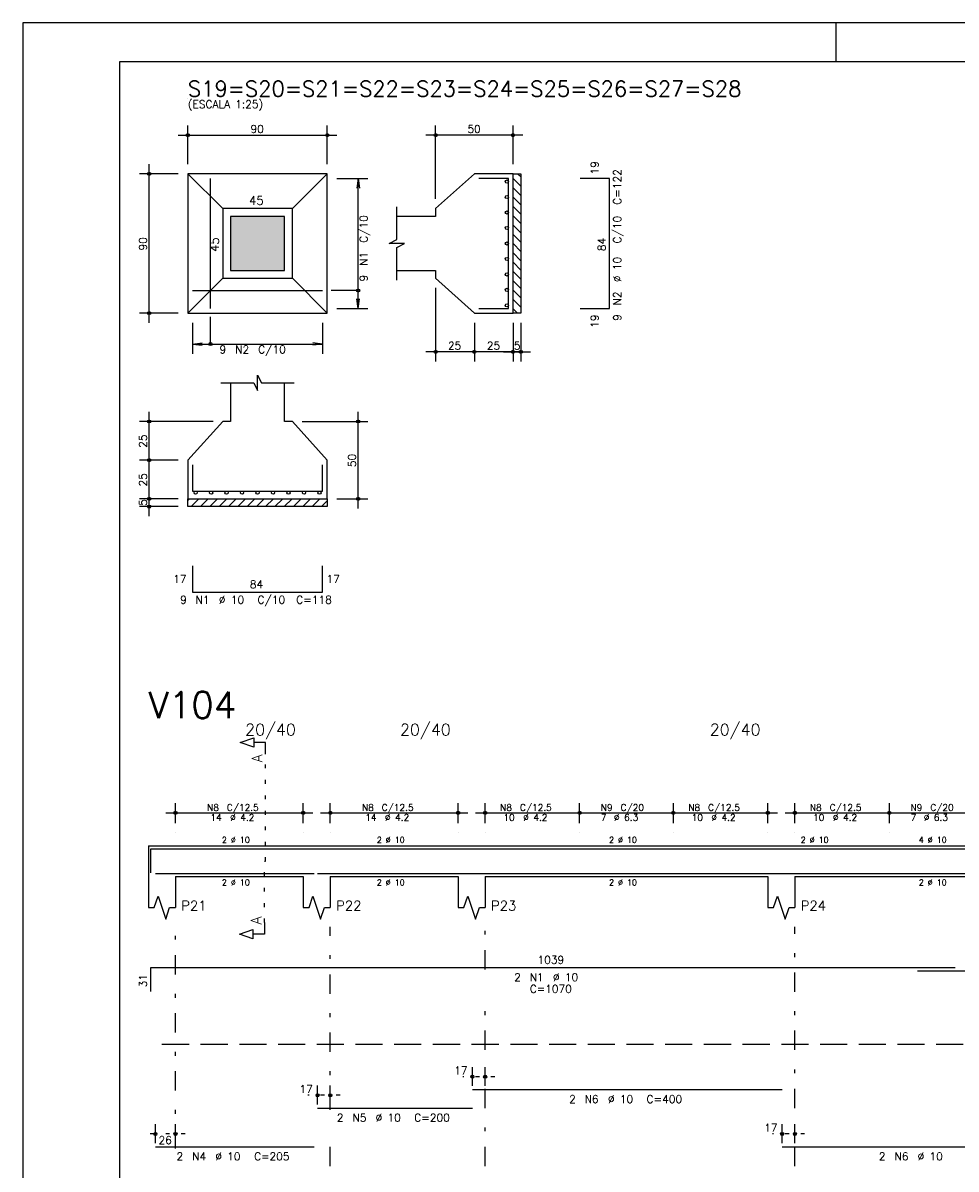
# Model space of a CAD drawing. Header units: feet. Extents: x 0 to 84.1, y 0 to 59.4.
# Tile 3 of 7: x 0 to 24.1, y 29.8 to 59.4. Entities that reach past the tile are written whole.
import ezdxf

# ---------------------------------------------------------------- set-up
doc = ezdxf.new("R2010")
doc.units = ezdxf.units.FT
doc.header["$MEASUREMENT"] = 0
for name, pattern in [('ESTILO_TQS_0001', [1, 0.7, -0.3]), ('ESTILO_TQS_0002', [0.4, 0.1, -0.3]), ('ESTILO_TQS_0003', [1.5, 0.5, -0.4, 0.1, -0.5])]:
    doc.linetypes.add(name, pattern=pattern)
for name, color, linetype in [('1', 1, 'CONTINUOUS'), ('2', 2, 'CONTINUOUS'), ('3', 3, 'CONTINUOUS'), ('4', 4, 'CONTINUOUS'), ('6', 6, 'CONTINUOUS'), ('7', 7, 'CONTINUOUS'), ('9', 9, 'CONTINUOUS')]:
    doc.layers.add(name, color=color, linetype=linetype)
doc.styles.get("Standard").update_dxf_attribs({"font": 'ROMANS.SHX'})

msp = doc.modelspace()

# ---------------------------------------------------------------- linework, layer by layer
at = {"layer": '1', "linetype": 'Continuous'}
for p, q in [((12.778231, 55.5), (12.86, 55.418231)), ((12.66, 55.377814), (12.86, 55.177814)), ((12.66, 55.137398), (12.86, 54.937398)), ((12.66, 54.896982), (12.86, 54.696982)), ((12.66, 54.656566), (12.86, 54.456566)), ((12.66, 54.416149), (12.86, 54.216149)), ((12.66, 54.175733), (12.86, 53.975733)), ((12.66, 53.935317), (12.86, 53.735317)), ((12.66, 53.6949), (12.86, 53.4949)), ((12.66, 53.454484), (12.86, 53.254484)), ((12.66, 53.214068), (12.86, 53.014068)), ((12.66, 52.973651), (12.86, 52.773651)), ((12.66, 52.733235), (12.86, 52.533235)), ((12.66, 52.492819), (12.86, 52.292819)), ((12.66, 52.252403), (12.86, 52.052403)), ((12.66, 52.011986), (12.771986, 51.9)), ((4.26, 47.054102), (4.305898, 47.1)), ((4.346314, 46.9), (4.546314, 47.1)), ((4.58673, 46.9), (4.78673, 47.1)), ((4.827147, 46.9), (5.027147, 47.1)), ((5.067563, 46.9), (5.267563, 47.1)), ((5.307979, 46.9), (5.507979, 47.1)), ((5.548395, 46.9), (5.748395, 47.1)), ((5.788812, 46.9), (5.988812, 47.1)), ((6.029228, 46.9), (6.229228, 47.1)), ((6.269644, 46.9), (6.469644, 47.1)), ((6.510061, 46.9), (6.710061, 47.1)), ((6.750477, 46.9), (6.950477, 47.1)), ((6.990893, 46.9), (7.190893, 47.1)), ((7.23131, 46.9), (7.43131, 47.1)), ((7.471726, 46.9), (7.671726, 47.1)), ((7.712142, 46.9), (7.86, 47.047858))]:
    msp.add_line(p, q, dxfattribs=at)
at = {"layer": '1', "linetype": 'ESTILO_TQS_0002'}
for p, q in [((6.265, 37.7352), (6.265, 40.5052)), ((6.24, 36.1502), (6.24, 37.7352)), ((6.24, 37.7352), (6.265, 37.7352)), ((12.19, 32.1652), (11.36, 32.1652)), ((8.19, 31.6852), (7.36, 31.6852)), ((4.19, 30.6852), (3.17, 30.6852)), ((20.19, 30.6852), (19.36, 30.6852))]:
    msp.add_line(p, q, dxfattribs=at)
at = {"layer": '1', "linetype": 'ESTILO_TQS_0001'}
msp.add_line((3.59, 33.0102), (47.59, 33.0102), dxfattribs=at)
at = {"layer": '1', "linetype": 'Continuous'}
for points in [[(12.66, 51.9), (12.66, 55.5), (12.86, 55.5), (12.86, 51.9), (12.66, 51.9)], [(4.26, 47.1), (7.86, 47.1), (7.86, 46.9), (4.26, 46.9), (4.26, 47.1)]]:
    msp.add_lwpolyline(points, dxfattribs=at)
at = {"layer": '2', "linetype": 'Continuous'}
for p, q in [((84.100006, 59.400002), (0, 59.400002)), ((0, 59.400002), (0, 0)), ((21, 59.400002), (21, 58.400002)), ((4.26, 55.75), (4.26, 56.75)), ((7.86, 55.75), (7.86, 56.75)), ((10.66, 54.85), (10.66, 56.75)), ((12.66, 55.75), (12.66, 56.75)), ((4.01, 56.5), (8.11, 56.5)), ((12.91, 56.5), (10.41, 56.5)), ((3.26, 51.65), (3.26, 55.75)), ((4.01, 55.5), (3.01, 55.5)), ((4.26, 55.5), (4.26, 55.5)), ((4.26, 55.5), (4.26, 55.5)), ((7.86, 55.5), (7.86, 55.5)), ((12.66, 55.5), (12.66, 55.5)), ((7.86, 55.38), (7.86, 55.38)), ((8.11, 55.38), (8.91, 55.38)), ((8.66, 55.38), (8.627368, 55.132139)), ((8.66, 52.02), (8.66, 55.38)), ((8.66, 55.38), (8.692632, 55.132139)), ((10.66, 54.6), (10.66, 54.6)), ((10.66, 52.8), (10.66, 52.8)), ((10.66, 52.55), (10.66, 50.65)), ((8.66, 52.02), (8.627368, 52.267861)), ((8.66, 52.02), (8.692632, 52.267861)), ((4.01, 51.9), (3.01, 51.9)), ((4.26, 51.9), (4.26, 51.9)), ((4.38, 51.9), (4.38, 51.9)), ((7.74, 51.9), (7.74, 51.9)), ((7.86, 52.02), (7.86, 52.02)), ((8.11, 52.02), (8.91, 52.02)), ((11.66, 51.9), (11.66, 51.9)), ((11.66, 51.9), (11.66, 51.9)), ((12.66, 51.9), (12.66, 51.9)), ((12.66, 51.9), (12.66, 51.9)), ((12.86, 51.9), (12.86, 51.9)), ((4.38, 51.65), (4.38, 50.85)), ((7.74, 51.65), (7.74, 50.85)), ((11.66, 51.65), (11.66, 50.65)), ((11.66, 51.65), (11.66, 50.65)), ((12.66, 51.65), (12.66, 50.65)), ((12.66, 51.65), (12.66, 50.65)), ((12.86, 51.65), (12.86, 50.65)), ((4.38, 51.1), (4.627861, 51.132632)), ((4.38, 51.1), (7.74, 51.1)), ((4.38, 51.1), (4.627861, 51.067368)), ((7.74, 51.1), (7.492139, 51.132632)), ((7.74, 51.1), (7.492139, 51.067368)), ((11.91, 50.9), (10.41, 50.9)), ((12.91, 50.9), (11.41, 50.9)), ((12.41, 50.9), (13.11, 50.9)), ((3.26, 47.85), (3.26, 49.35)), ((8.66, 46.85), (8.66, 49.35)), ((4.91, 49.1), (3.01, 49.1)), ((5.16, 49.1), (5.16, 49.1)), ((6.96, 49.1), (6.96, 49.1)), ((7.21, 49.1), (8.91, 49.1)), ((3.26, 46.85), (3.26, 48.35)), ((4.01, 48.1), (3.01, 48.1)), ((4.01, 48.1), (3.01, 48.1)), ((4.26, 48.1), (4.26, 48.1)), ((4.26, 48.1), (4.26, 48.1)), ((4.01, 47.1), (3.01, 47.1)), ((4.01, 47.1), (3.01, 47.1)), ((3.26, 46.65), (3.26, 47.35)), ((4.26, 47.1), (4.26, 47.1)), ((4.26, 47.1), (4.26, 47.1)), ((7.86, 47.1), (7.86, 47.1)), ((8.11, 47.1), (8.91, 47.1)), ((4.01, 46.9), (3.01, 46.9)), ((4.26, 46.9), (4.26, 46.9)), ((3.94, 38.7152), (3.94, 39.2352)), ((7.24, 38.7152), (7.24, 39.2352)), ((7.94, 38.7152), (7.94, 39.2352)), ((11.24, 38.7152), (11.24, 39.2352)), ((11.94, 38.7152), (11.94, 39.2352)), ((14.38, 38.7152), (14.38, 39.2352)), ((14.38, 38.7152), (14.38, 39.2352)), ((16.8, 38.7152), (16.8, 39.2352)), ((16.8, 38.7152), (16.8, 39.2352)), ((19.24, 38.7152), (19.24, 39.2352)), ((19.94, 38.7152), (19.94, 39.2352)), ((22.38, 38.7152), (22.38, 39.2352)), ((22.38, 38.7152), (22.38, 39.2352)), ((3.69, 38.9852), (7.49, 38.9852)), ((7.69, 38.9852), (11.49, 38.9852)), ((11.69, 38.9852), (14.63, 38.9852)), ((14.13, 38.9852), (17.05, 38.9852)), ((16.55, 38.9852), (19.49, 38.9852)), ((19.69, 38.9852), (22.63, 38.9852)), ((22.13, 38.9852), (25.05, 38.9852)), ((3.94, 38.4652), (3.94, 38.4652)), ((7.24, 38.4652), (7.24, 38.4652)), ((7.94, 38.4652), (7.94, 38.4652)), ((11.24, 38.4652), (11.24, 38.4652)), ((11.94, 38.4652), (11.94, 38.4652)), ((14.38, 38.4652), (14.38, 38.4652)), ((14.38, 38.4652), (14.38, 38.4652)), ((16.8, 38.4652), (16.8, 38.4652)), ((16.8, 38.4652), (16.8, 38.4652)), ((19.24, 38.4652), (19.24, 38.4652)), ((19.94, 38.4652), (19.94, 38.4652)), ((22.38, 38.4652), (22.38, 38.4652)), ((22.38, 38.4652), (22.38, 38.4652)), ((3.24, 38.1352), (3.24, 37.3352)), ((3.24, 38.1352), (3.94, 38.1352)), ((3.94, 38.1352), (7.24, 38.1352)), ((7.24, 38.1352), (7.94, 38.1352)), ((7.94, 38.1352), (11.24, 38.1352)), ((11.24, 38.1352), (11.94, 38.1352)), ((11.94, 38.1352), (19.24, 38.1352)), ((19.24, 38.1352), (19.94, 38.1352)), ((19.94, 38.1352), (27.24, 38.1352)), ((3.24, 37.3352), (3.24, 36.5352)), ((3.94, 37.3352), (7.24, 37.3352)), ((3.94, 37.3352), (3.94, 36.5352)), ((7.24, 37.3352), (7.24, 36.5352)), ((7.94, 37.3352), (11.24, 37.3352)), ((7.94, 37.3352), (7.94, 36.5352)), ((11.24, 37.3352), (11.24, 36.5352)), ((11.94, 37.3352), (19.24, 37.3352)), ((11.94, 37.3352), (11.94, 36.5352)), ((19.24, 37.3352), (19.24, 36.5352)), ((19.94, 37.3352), (27.24, 37.3352)), ((19.94, 37.3352), (19.94, 36.5352)), ((11.61, 31.9252), (11.61, 32.4152)), ((11.94, 31.9252), (11.94, 32.4152)), ((7.61, 31.4452), (7.61, 31.9352)), ((7.94, 31.4452), (7.94, 31.9352)), ((11.61, 31.8252), (11.61, 31.8252)), ((11.94, 31.8252), (11.94, 31.8252)), ((7.61, 31.3452), (7.61, 31.3452)), ((7.94, 31.3452), (7.94, 31.3452)), ((3.42, 30.4452), (3.42, 30.9352)), ((3.94, 30.4452), (3.94, 30.9352)), ((19.61, 30.4452), (19.61, 30.9352)), ((19.94, 30.4452), (19.94, 30.9352)), ((3.42, 30.3452), (3.42, 30.3452)), ((3.94, 30.3452), (3.94, 30.3452)), ((19.61, 30.3452), (19.61, 30.3452)), ((19.94, 30.3452), (19.94, 30.3452))]:
    msp.add_line(p, q, dxfattribs=at)
at = {"layer": '2', "linetype": 'ESTILO_TQS_0003'}
for p, q in [((3.94, 30.3072), (3.94, 36.0352)), ((7.94, 31.3072), (7.94, 36.0352)), ((11.94, 34.9372), (11.94, 36.0352)), ((19.94, 29.8552), (19.94, 36.0352)), ((11.94, 29.8552), (11.94, 34.1332)), ((7.94, 29.8552), (7.94, 30.5032))]:
    msp.add_line(p, q, dxfattribs=at)
at = {"layer": '2', "linetype": 'Continuous'}
for points in [[(83.100006, 1), (2.5, 1), (2.5, 58.400002), (83.100006, 58.400002), (83.100006, 1)], [(4.26, 51.9), (7.86, 51.9), (7.86, 55.5), (4.26, 55.5), (4.26, 51.9)], [(5.16, 54.6), (4.26, 55.5)], [(6.96, 54.6), (7.86, 55.5)], [(9.66, 53), (10.66, 53), (10.66, 52.8), (11.66, 51.9), (12.66, 51.9), (12.66, 55.5), (11.66, 55.5), (10.66, 54.6), (10.66, 54.4), (9.66, 54.4)], [(5.16, 52.8), (6.96, 52.8), (6.96, 54.6), (5.16, 54.6), (5.16, 52.8)], [(9.66, 52.75), (9.66, 53.6), (9.86, 53.7), (9.46, 53.7), (9.66, 53.8), (9.66, 54.65)], [(5.36, 53), (6.76, 53), (6.76, 54.4), (5.36, 54.4), (5.36, 53)], [(5.16, 52.8), (4.26, 51.9)], [(6.96, 52.8), (7.86, 51.9)], [(8.66, 52.485), (7.96, 52.485)], [(4.845, 51.1), (4.845, 51.8)], [(5.36, 50.1), (5.36, 49.1), (5.16, 49.1), (4.26, 48.1), (4.26, 47.1), (7.86, 47.1), (7.86, 48.1), (6.96, 49.1), (6.76, 49.1), (6.76, 50.1)], [(5.11, 50.1), (5.96, 50.1), (6.06, 49.9), (6.06, 50.3), (6.16, 50.1), (7.01, 50.1)], [(6.265, 40.5052), (6.265, 40.8052), (5.965, 40.8052), (5.965, 40.6852), (5.615, 40.8052), (5.965, 40.9252), (5.965, 40.8052)], [(3.24, 36.5352), (3.39, 36.5352), (3.49, 36.8352), (3.69, 36.2352), (3.79, 36.5352), (3.94, 36.5352)], [(7.24, 36.5352), (7.39, 36.5352), (7.49, 36.8352), (7.69, 36.2352), (7.79, 36.5352), (7.94, 36.5352)], [(11.24, 36.5352), (11.39, 36.5352), (11.49, 36.8352), (11.69, 36.2352), (11.79, 36.5352), (11.94, 36.5352)], [(19.24, 36.5352), (19.39, 36.5352), (19.49, 36.8352), (19.69, 36.2352), (19.79, 36.5352), (19.94, 36.5352)], [(6.24, 36.1502), (6.24, 35.8502), (5.94, 35.8502), (5.94, 35.7302), (5.59, 35.8502), (5.94, 35.9702), (5.94, 35.8502)]]:
    msp.add_lwpolyline(points, dxfattribs=at)
for centre, radius in [((4.26, 56.5), 0.04), ((4.26, 56.5), 0.02), ((7.86, 56.5), 0.04), ((7.86, 56.5), 0.02), ((10.66, 56.5), 0.04), ((10.66, 56.5), 0.02), ((12.66, 56.5), 0.04), ((12.66, 56.5), 0.02), ((3.26, 55.5), 0.04), ((3.26, 55.5), 0.02), ((8.66, 52.485), 0.04), ((3.26, 51.9), 0.04), ((3.26, 51.9), 0.02), ((4.845, 51.1), 0.04), ((10.66, 50.9), 0.04), ((10.66, 50.9), 0.02), ((11.66, 50.9), 0.04), ((11.66, 50.9), 0.04), ((11.66, 50.9), 0.02), ((11.66, 50.9), 0.02), ((12.66, 50.9), 0.04), ((12.66, 50.9), 0.04), ((12.66, 50.9), 0.02), ((12.66, 50.9), 0.02), ((12.86, 50.9), 0.04), ((12.86, 50.9), 0.02), ((3.26, 49.1), 0.04), ((3.26, 49.1), 0.02), ((8.66, 49.1), 0.04), ((8.66, 49.1), 0.02), ((3.26, 48.1), 0.04), ((3.26, 48.1), 0.04), ((3.26, 48.1), 0.02), ((3.26, 48.1), 0.02), ((3.26, 47.1), 0.04), ((3.26, 47.1), 0.04), ((3.26, 47.1), 0.02), ((3.26, 47.1), 0.02), ((8.66, 47.1), 0.04), ((8.66, 47.1), 0.02), ((3.26, 46.9), 0.04), ((3.26, 46.9), 0.02), ((3.94, 38.9852), 0.041625), ((3.94, 38.9852), 0.02075), ((7.24, 38.9852), 0.041625), ((7.24, 38.9852), 0.02075), ((7.94, 38.9852), 0.041625), ((7.94, 38.9852), 0.02075), ((11.24, 38.9852), 0.041625), ((11.24, 38.9852), 0.02075), ((11.94, 38.9852), 0.041625), ((11.94, 38.9852), 0.02075), ((14.38, 38.9852), 0.041625), ((14.38, 38.9852), 0.041625), ((14.38, 38.9852), 0.02075), ((14.38, 38.9852), 0.02075), ((16.8, 38.9852), 0.041625), ((16.8, 38.9852), 0.041625), ((16.8, 38.9852), 0.02075), ((16.8, 38.9852), 0.02075), ((19.24, 38.9852), 0.041625), ((19.24, 38.9852), 0.02075), ((19.94, 38.9852), 0.041625), ((19.94, 38.9852), 0.02075), ((22.38, 38.9852), 0.041625), ((22.38, 38.9852), 0.041625), ((22.38, 38.9852), 0.02075), ((22.38, 38.9852), 0.02075), ((11.61, 32.1652), 0.04), ((11.61, 32.1652), 0.02), ((11.94, 32.1652), 0.04), ((11.94, 32.1652), 0.02), ((7.61, 31.6852), 0.04), ((7.61, 31.6852), 0.02), ((7.94, 31.6852), 0.04), ((7.94, 31.6852), 0.02), ((3.42, 30.6852), 0.04), ((3.42, 30.6852), 0.02), ((3.94, 30.6852), 0.04), ((3.94, 30.6852), 0.02), ((19.61, 30.6852), 0.04), ((19.61, 30.6852), 0.02), ((19.94, 30.6852), 0.04), ((19.94, 30.6852), 0.02)]:
    msp.add_circle(centre, radius, dxfattribs=at)
at = {"layer": '3', "linetype": 'Continuous'}
for centre in [(12.49869, 55.3), (12.49869, 54.9), (12.49869, 54.5), (12.49869, 54.1), (12.49869, 53.7), (12.49869, 53.3), (12.49869, 52.9), (12.49869, 52.5), (12.49869, 52.1), (4.46, 47.25869), (4.86, 47.25869), (5.26, 47.25869), (5.66, 47.25869), (6.06, 47.25869), (6.46, 47.25869), (6.86, 47.25869), (7.26, 47.25869), (7.66, 47.25869)]:
    msp.add_circle(centre, 0.04131, dxfattribs=at)
at = {"layer": '4', "linetype": 'Continuous'}
for p, q in [((3.3, 37.4352), (3.3, 38.0552)), ((3.3, 38.0552), (24.08, 38.0552)), ((23.11004, 38.0552), (32.11004, 38.0552)), ((3.42, 37.4152), (7.52, 37.4152)), ((7.61, 37.4152), (11.61, 37.4152)), ((11.61, 37.4152), (19.61, 37.4152)), ((19.61, 37.4152), (27.61, 37.4152))]:
    msp.add_line(p, q, dxfattribs=at)
at = {"layer": '6', "linetype": 'Continuous'}
for p, q in [((4.845, 52.02), (4.845, 55.38)), ((12.54, 55.38), (11.78, 55.38)), ((12.54, 52.02), (12.54, 55.38)), ((15.15, 55.38), (14.39, 55.38)), ((15.15, 52.02), (15.15, 55.38)), ((4.38, 52.485), (7.74, 52.485)), ((11.78, 52.02), (12.54, 52.02)), ((14.39, 52.02), (15.15, 52.02)), ((4.38, 47.98), (4.38, 47.3)), ((7.74, 47.3), (7.74, 47.98)), ((4.38, 47.3), (7.74, 47.3)), ((4.38, 45.37), (4.38, 44.69)), ((7.74, 44.69), (7.74, 45.37)), ((4.38, 44.69), (7.74, 44.69)), ((3.3, 34.3652), (3.3, 34.9852)), ((3.3, 34.9852), (24.08, 34.9852)), ((23.11004, 34.9052), (32.11004, 34.9052)), ((11.61, 31.8352), (19.61, 31.8352)), ((7.61, 31.3552), (11.61, 31.3552)), ((3.42, 30.3552), (7.52, 30.3552)), ((19.61, 30.3552), (27.61, 30.3552))]:
    msp.add_line(p, q, dxfattribs=at)
at = {"layer": '9', "linetype": 'Continuous'}
for points in [[(5.36, 53), (6.76, 53), (6.76, 54.4)], [(5.36, 53), (6.76, 54.4), (5.36, 54.4)], [(5.36, 53), (5.36, 54.4), (5.36, 53)]]:
    msp.add_solid(points, dxfattribs=at)

# ---------------------------------------------------------------- texts
at = {"layer": '1', "linetype": 'Continuous'}
msp.add_text('10', height=0.0004, dxfattribs=at).set_placement((4.26, 57.44))
at = {"layer": '2', "linetype": 'Continuous'}
for s, height, p in [('(ESCALA 1:25)', 0.2, (4.26, 57.2)), ('90', 0.2, (5.88, 56.56)), ('50', 0.2, (11.48, 56.56)), ('45', 0.22, (5.84, 54.7)), ('9', 0.2, (5.08, 50.86)), ('N2', 0.2, (5.48, 50.86)), ('C/10', 0.2, (6.08, 50.86)), ('25', 0.2, (10.98, 50.96)), ('25', 0.2, (11.98, 50.96)), ('5', 0.2, (12.68, 50.96)), ('17', 0.2, (3.88, 44.93)), ('17', 0.2, (7.84, 44.93)), ('84', 0.2, (5.86, 44.79)), ('9', 0.2, (4.06, 44.39)), ('N1', 0.2, (4.46, 44.39)), ('%%c 10', 0.2, (5.06, 44.39)), ('C/10', 0.2, (6.06, 44.39)), ('C=118', 0.2, (7.06, 44.39)), ('20/40', 0.3, (5.74, 40.9852)), ('20/40', 0.3, (9.74, 40.9852)), ('20/40', 0.3, (17.74, 40.9852)), ('N8', 0.17, (4.757, 39.0362)), ('C/12.5', 0.17, (5.267, 39.0362)), ('N8', 0.17, (8.757, 39.0362)), ('C/12.5', 0.17, (9.267, 39.0362)), ('N8', 0.17, (12.327, 39.0362)), ('C/12.5', 0.17, (12.837, 39.0362)), ('N9', 0.17, (14.927, 39.0362)), ('C/20', 0.17, (15.437, 39.0362)), ('N8', 0.17, (17.187, 39.0362)), ('C/12.5', 0.17, (17.697, 39.0362)), ('N8', 0.17, (20.327, 39.0362)), ('C/12.5', 0.17, (20.837, 39.0362)), ('N9', 0.17, (22.927, 39.0362)), ('C/20', 0.17, (23.437, 39.0362)), ('14', 0.17, (4.842, 38.7812)), ('%%c 4.2', 0.17, (5.352, 38.7812)), ('14', 0.17, (8.842, 38.7812)), ('%%c 4.2', 0.17, (9.352, 38.7812)), ('10', 0.17, (12.412, 38.7812)), ('%%c 4.2', 0.17, (12.922, 38.7812)), ('7', 0.17, (14.927, 38.7812)), ('%%c 6.3', 0.17, (15.267, 38.7812)), ('10', 0.17, (17.272, 38.7812)), ('%%c 4.2', 0.17, (17.782, 38.7812)), ('10', 0.17, (20.412, 38.7812)), ('%%c 4.2', 0.17, (20.922, 38.7812)), ('7', 0.17, (22.927, 38.7812)), ('%%c 6.3', 0.17, (23.267, 38.7812)), ('2 %%c 10', 0.15, (5.14, 38.2102)), ('2 %%c 10', 0.15, (9.14, 38.2102)), ('2 %%c 10', 0.15, (15.14, 38.2102)), ('2 %%c 10', 0.15, (20.09, 38.2102)), ('4 %%c 10', 0.15, (23.14, 38.2102)), ('2 %%c 10', 0.15, (5.14, 37.1102)), ('2 %%c 10', 0.15, (9.14, 37.1102)), ('2 %%c 10', 0.15, (15.14, 37.1102)), ('2 %%c 10', 0.15, (23.14, 37.1102)), ('P21', 0.25, (4.09, 36.4602)), ('P22', 0.25, (8.09, 36.4602)), ('P23', 0.25, (12.09, 36.4602)), ('P24', 0.25, (20.09, 36.4602)), ('1039', 0.2, (13.29, 35.0852)), ('2', 0.2, (12.69, 34.6352)), ('N1', 0.2, (13.09, 34.6352)), ('%%c 10', 0.2, (13.69, 34.6352)), ('C=1070', 0.2, (13.09, 34.3352)), ('17', 0.2, (11.143333, 32.2252)), ('17', 0.2, (7.143333, 31.7452)), ('2', 0.2, (14.11, 31.4852)), ('N6', 0.2, (14.51, 31.4852)), ('%%c 10', 0.2, (15.11, 31.4852)), ('C=400', 0.2, (16.11, 31.4852)), ('2', 0.2, (8.11, 31.0052)), ('N5', 0.2, (8.51, 31.0052)), ('%%c 10', 0.2, (9.11, 31.0052)), ('C=200', 0.2, (10.11, 31.0052)), ('17', 0.2, (19.143333, 30.7452)), ('26', 0.2, (3.5, 30.4252)), ('2', 0.2, (3.97, 30.0052)), ('N4', 0.2, (4.37, 30.0052)), ('%%c 10', 0.2, (4.97, 30.0052)), ('C=205', 0.2, (5.97, 30.0052)), ('2', 0.2, (22.11, 30.0052)), ('N6', 0.2, (22.51, 30.0052)), ('%%c 10', 0.2, (23.11, 30.0052))]:
    msp.add_text(s, height=height, dxfattribs=at).set_placement(p)
for s, height, p in [('19', 0.2, (14.87, 55.48)), ('C=122', 0.2, (15.45, 54.7)), ('C/10', 0.2, (8.9, 53.72)), ('C/10', 0.2, (15.45, 53.7)), ('90', 0.2, (3.2, 53.52)), ('45', 0.22, (5.06, 53.48)), ('84', 0.2, (15.05, 53.5)), ('N1', 0.2, (8.9, 53.12)), ('%%c 10', 0.2, (15.45, 52.7)), ('9', 0.2, (8.9, 52.72)), ('N2', 0.2, (15.45, 52.1)), ('19', 0.2, (14.87, 51.52)), ('9', 0.2, (15.45, 51.7)), ('25', 0.2, (3.2, 48.42)), ('50', 0.2, (8.6, 47.92)), ('25', 0.2, (3.2, 47.42)), ('5', 0.2, (3.2, 46.92)), ('A', 0.272, (6.1834, 40.2876)), ('A', 0.272, (6.1584, 36.0958)), ('31', 0.2, (3.2, 34.4752))]:
    msp.add_text(s, height=height, rotation=90, dxfattribs=at).set_placement(p)
at = {"layer": '7', "linetype": 'Continuous'}
for s, height, p in [('S19=S20=S21=S22=S23=S24=S25=S26=S27=S28', 0.4, (4.26, 57.5)), ('V104', 0.68, (3.24, 41.4352))]:
    msp.add_text(s, height=height, dxfattribs=at).set_placement(p)

doc.saveas('drawing.dxf')
